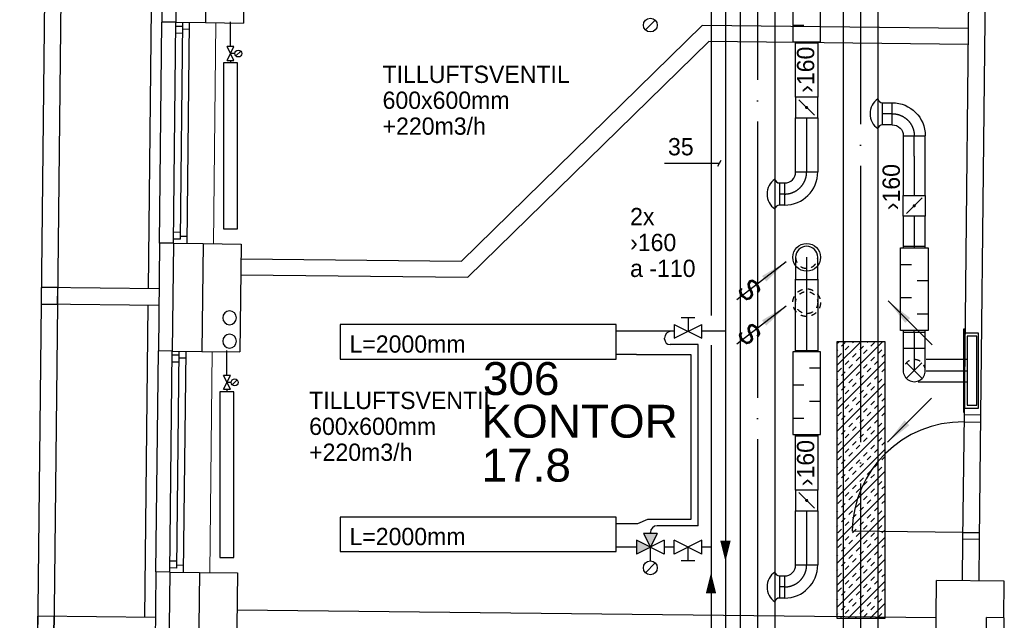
# Model space of a CAD drawing. Header units: millimetres. Extents: x 0 to 83130, y 0 to 57204.
# Tile 54 of 67: x 49015 to 56147, y 35430 to 39777. Entities that reach past the tile are written whole.
import ezdxf
from ezdxf.enums import TextEntityAlignment as Align

# ---------------------------------------------------------------- set-up
doc = ezdxf.new("R2010")
doc.units = ezdxf.units.MM
doc.header["$LTSCALE"] = 100
doc.header["$MEASUREMENT"] = 0
doc.header["$PDMODE"] = 1
for name, pattern in [('2V-CENT', [23, 20, -1.5, 0, -1.5]), ('V-GOMD', [0.8, 0.4, -0.4]), ('V-KU', [2, 1, 1]), ('V-V', [2, 1, 1])]:
    doc.linetypes.add(name, pattern=pattern)
doc.layers.get('0').update_dxf_attribs({"linetype": 'CONTINUOUS'})
for name, color, linetype in [('20603A200D001$0$832 Rominfo', 7, 'CONTINUOUS'), ('20603A200D001$0$A12-HEL1', 251, 'CONTINUOUS'), ('20603A200D001$0$A12-HEL3', 251, 'CONTINUOUS'), ('20603A200D001$0$A12-HEL4', 251, 'CONTINUOUS'), ('20603A200D001$0$A23-HEL1', 251, 'CONTINUOUS'), ('20603A200D001$0$A23-HEL3', 251, 'CONTINUOUS'), ('20603A200D001$0$A24-HEL1', 251, 'CONTINUOUS'), ('20603A200D001$0$A24-HEL2', 251, 'CONTINUOUS'), ('20603A200D001$0$A26-HEL2', 251, 'CONTINUOUS'), ('V060-', 3, 'CONTINUOUS'), ('V061-', 1, 'CONTINUOUS'), ('V070-', 3, 'CONTINUOUS'), ('V071-', 1, 'CONTINUOUS'), ('V100-', 6, 'CONTINUOUS'), ('V110', 1, 'CONTINUOUS'), ('V110-', 6, 'CONTINUOUS'), ('V111', 1, 'CONTINUOUS'), ('V111-', 1, 'CONTINUOUS'), ('xref', 7, 'CONTINUOUS')]:
    doc.layers.add(name, color=color, linetype=linetype)
doc.styles.add('20603A200D001$0$Arial', font='arial.ttf', dxfattribs={"height": 238.125})
doc.styles.add('FISO', font='fiso')
doc.styles.add('ISO', font='ISO')
doc.styles.add('SIMPLEX', font='SIMPLEX')

# ---------------------------------------------------------------- blocks, each defined once
blk = doc.blocks.new('VUN')
at = {"color": 0}
blk.add_circle((0, 0), 0.5, dxfattribs=at)
blk = doc.blocks.new('V420', base_point=(455, 404.5))
blk.add_line((455, 404.5), (464, 404.5))
blk.add_solid([(455, 404.5), (459, 405), (459, 404)])
blk = doc.blocks.new('V421', base_point=(455.5, 404.5))
at = {"rotation": 180}
blk.add_blockref('V420', (464.5, 404.5), dxfattribs=at)
blk = doc.blocks.new('LD_P')
for p, q in [((-0.5, 0.5), (-0.5, -0.5)), ((0.5, 0.5), (-0.5, 0.5)), ((0.5, -0.5), (0.5, 0.5)), ((-0.5, -0.5), (0.5, -0.5))]:
    blk.add_line(p, q)
at = {"color": 1}
for p, q in [((-0.3, 0.5), (-0.3, 0.1)), ((0.1, 0.5), (0.1, 0.1)), ((-0.1, -0.5), (-0.1, -0.1)), ((0.3, -0.5), (0.3, -0.1))]:
    blk.add_line(p, q, dxfattribs=at)
blk = doc.blocks.new('KSP_P', base_point=(16239.5, 22597.5))
at = {"color": 0, "linetype": 'ByBlock'}
for p, q in [((16240, 22598), (16239, 22598)), ((16239, 22598), (16239, 22597)), ((16240, 22597), (16240, 22598)), ((16239, 22597), (16240, 22597))]:
    blk.add_line(p, q, dxfattribs=at)
blk = doc.blocks.new('2SP_P', base_point=(16239.5, 22597.5))
for p in [(16239, 22597.5), (16240, 22597.5)]:
    blk.add_point(p)
at = {"color": 0, "linetype": 'ByBlock'}
blk.add_blockref('KSP_P', (16239.5, 22597.5), dxfattribs=at)
at = {"style": 'SIMPLEX', "flags": 3}
blk.add_attdef('0', (16239.5, 22597.5), '', height=1, dxfattribs=at)
blk = doc.blocks.new('C3A', base_point=(16246, 22590.5))
at = {"color": 0, "linetype": 'ByBlock'}
blk.add_line((16247, 22590.5), (16246, 22590.5), dxfattribs=at)
blk = doc.blocks.new('K3A', base_point=(16246, 22590.5))
at = {"color": 0, "linetype": 'ByBlock'}
for p, q in [((16246, 22591), (16247, 22591)), ((16247, 22591), (16247, 22590)), ((16247, 22590), (16246, 22590))]:
    blk.add_line(p, q, dxfattribs=at)
blk = doc.blocks.new('33A', base_point=(16246, 22590.5))
blk.add_point((16247, 22590.5))
at = {"color": 0, "linetype": 'ByBlock'}
blk.add_blockref('K3A', (16246, 22590.5), dxfattribs=at)
at = {"color": 1, "linetype": '2V-CENT'}
blk.add_blockref('C3A', (16246, 22590.5), dxfattribs=at)
at = {"style": 'SIMPLEX', "flags": 3}
blk.add_attdef('0', (16246, 22590.5), '', height=1, dxfattribs=at)
blk = doc.blocks.new('SPJALL', base_point=(16229, 22594))
at = {"color": 1}
blk.add_line((16228.625, 22593.625), (16229.375, 22594.375), dxfattribs=at)
at = {"color": 1, "const_width": 0.075}
blk.add_lwpolyline([(16229, 22594.0375, -1), (16229, 22593.9625, -1), (16229, 22594.0375, -1)], format="xyb", dxfattribs=at)
blk = doc.blocks.new('CBOJ90_PB', base_point=(86107, 31352))
at = {"color": 0, "linetype": 'ByBlock'}
blk.add_arc((86106, 31353), 1, 270, 360, dxfattribs=at)
blk = doc.blocks.new('KBOJ90_PB', base_point=(86107, 31352))
at = {"color": 0, "linetype": 'ByBlock'}
for p, q in [((86106.5, 31353), (86107.5, 31353)), ((86106, 31352.5), (86106, 31351.5))]:
    blk.add_line(p, q, dxfattribs=at)
for radius in [1.5, 0.5]:
    blk.add_arc((86106, 31353), radius, 270, 360, dxfattribs=at)
blk = doc.blocks.new('3BOJ90_PB', base_point=(86107, 31352))
for p in [(86107, 31353), (86106, 31352)]:
    blk.add_point(p)
at = {"color": 1, "linetype": '2V-CENT'}
blk.add_blockref('CBOJ90_PB', (86107, 31352), dxfattribs=at)
at = {"color": 0, "linetype": 'ByBlock'}
blk.add_blockref('KBOJ90_PB', (86107, 31352), dxfattribs=at)
at = {"style": 'ISO', "flags": 3}
blk.add_attdef('0', (86107, 31352), '', height=1, dxfattribs=at)
blk = doc.blocks.new('CIRC_P', base_point=(16254, 22587))
blk.add_circle((16254, 22587), 0.5)
blk = doc.blocks.new('V422', base_point=(16230, 22585))
blk.add_blockref('V420', (16230, 22585))
at = {"style": 'SIMPLEX'}
blk.add_text('s', height=4, rotation=90, dxfattribs=at).set_placement((16238, 22585), align=Align.CENTER)
blk = doc.blocks.new('CBOJ90_NB', base_point=(86107.402, 31352.24))
at = {"color": 0, "linetype": 'ByBlock'}
blk.add_line((86106.402, 31352.24), (86107.402, 31352.24), dxfattribs=at)
blk = doc.blocks.new('TLCG90', base_point=(0, 5))
at = {"color": 1, "linetype": 'V-GOMD'}
for p, q in [((-0.346, 5.346), (0.346, 4.654)), ((-0.346, 4.654), (0.346, 5.346))]:
    blk.add_line(p, q, dxfattribs=at)
blk = doc.blocks.new('*X165')
at = {"color": 0}
for p, q in [((54933.4, 37114.3), (55265.6, 37446.5)), ((54933.4, 37273.4), (55106.5, 37446.5)), ((54933.4, 37432.5), (54947.4, 37446.5)), ((55048.3, 37441.3), (55053.5, 37446.5)), ((55154.3, 37441.3), (55159.5, 37446.5)), ((54933.4, 37379.5), (54942.2, 37388.3)), ((54968.7, 37414.8), (54995.2, 37441.3)), ((54995.2, 37388.3), (55021.7, 37414.8)), ((55101.3, 37388.3), (55127.8, 37414.8)), ((55127.8, 37361.8), (55154.3, 37388.3)), ((55180.8, 37414.8), (55207.4, 37441.3)), ((55233.9, 37361.8), (55260.4, 37388.3)), ((54933.4, 36955.2), (55283.4, 37305.2)), ((54942.2, 37335.2), (54968.7, 37361.8)), ((54995.2, 37282.2), (55021.7, 37308.7)), ((55048.3, 37335.2), (55074.8, 37361.8)), ((55074.8, 37308.7), (55101.3, 37335.2)), ((55180.8, 37308.7), (55207.4, 37335.2)), ((55207.4, 37282.2), (55233.9, 37308.7)), ((55260.4, 37335.2), (55283.4, 37358.2)), ((54942.2, 37229.2), (54968.7, 37255.7)), ((54968.7, 37202.7), (54995.2, 37229.2)), ((55021.7, 37255.7), (55048.3, 37282.2)), ((55074.8, 37202.7), (55101.3, 37229.2)), ((55127.8, 37255.7), (55154.3, 37282.2)), ((55154.3, 37229.2), (55180.8, 37255.7)), ((55260.4, 37229.2), (55283.4, 37252.2)), ((54933.4, 37167.3), (54942.2, 37176.1)), ((55021.7, 37149.6), (55048.3, 37176.1)), ((55101.3, 37176.1), (55127.8, 37202.7)), ((55207.4, 37176.1), (55233.9, 37202.7)), ((55233.9, 37149.6), (55260.4, 37176.1)), ((54933.4, 36796.1), (55283.4, 37146.1)), ((54968.7, 37096.6), (54995.2, 37123.1)), ((54995.2, 37070.1), (55021.7, 37096.6)), ((55048.3, 37123.1), (55074.8, 37149.6)), ((55101.3, 37070.1), (55127.8, 37096.6)), ((55154.3, 37123.1), (55180.8, 37149.6)), ((55180.8, 37096.6), (55207.4, 37123.1)), ((54933.4, 37061.3), (54942.2, 37070.1)), ((54942.2, 37017), (54968.7, 37043.6)), ((55048.3, 37017), (55074.8, 37043.6)), ((55074.8, 36990.5), (55101.3, 37017)), ((55127.8, 37043.6), (55154.3, 37070.1)), ((55180.8, 36990.5), (55207.4, 37017)), ((55233.9, 37043.6), (55260.4, 37070.1)), ((55260.4, 37017), (55283.4, 37040)), ((54933.4, 36637), (55283.4, 36987)), ((54995.2, 36964), (55021.7, 36990.5)), ((55021.7, 36937.5), (55048.3, 36964)), ((55127.8, 36937.5), (55154.3, 36964)), ((55207.4, 36964), (55233.9, 36990.5)), ((54942.2, 36911), (54968.7, 36937.5)), ((54968.7, 36884.5), (54995.2, 36911)), ((55074.8, 36884.5), (55101.3, 36911)), ((55101.3, 36857.9), (55127.8, 36884.5)), ((55154.3, 36911), (55180.8, 36937.5)), ((55207.4, 36857.9), (55233.9, 36884.5)), ((55260.4, 36911), (55283.4, 36934)), ((54933.4, 36849.1), (54942.2, 36857.9)), ((54933.4, 36477.9), (55283.4, 36827.9)), ((54968.7, 36778.4), (54995.2, 36804.9)), ((55021.7, 36831.4), (55048.3, 36857.9)), ((55048.3, 36804.9), (55074.8, 36831.4)), ((55154.3, 36804.9), (55180.8, 36831.4)), ((55180.8, 36778.4), (55207.4, 36804.9)), ((55233.9, 36831.4), (55260.4, 36857.9)), ((54933.4, 36743.1), (54942.2, 36751.9)), ((54995.2, 36751.9), (55021.7, 36778.4)), ((55101.3, 36751.9), (55127.8, 36778.4)), ((55127.8, 36725.4), (55154.3, 36751.9)), ((55233.9, 36725.4), (55260.4, 36751.9)), ((54933.4, 36318.8), (55283.4, 36668.8)), ((54942.2, 36698.8), (54968.7, 36725.4)), ((54995.2, 36645.8), (55021.7, 36672.3)), ((55048.3, 36698.8), (55074.8, 36725.4)), ((55074.8, 36672.3), (55101.3, 36698.8)), ((55180.8, 36672.3), (55207.4, 36698.8)), ((55207.4, 36645.8), (55233.9, 36672.3)), ((55260.4, 36698.8), (55283.4, 36721.8)), ((54942.2, 36592.8), (54968.7, 36619.3)), ((54968.7, 36566.3), (54995.2, 36592.8)), ((55021.7, 36619.3), (55048.3, 36645.8)), ((55074.8, 36566.3), (55101.3, 36592.8)), ((55127.8, 36619.3), (55154.3, 36645.8)), ((55154.3, 36592.8), (55180.8, 36619.3)), ((55260.4, 36592.8), (55283.4, 36615.8)), ((54933.4, 36530.9), (54942.2, 36539.7)), ((55021.7, 36513.2), (55048.3, 36539.7)), ((55101.3, 36539.7), (55127.8, 36566.3)), ((55207.4, 36539.7), (55233.9, 36566.3)), ((55233.9, 36513.2), (55260.4, 36539.7)), ((54933.4, 36159.7), (55283.4, 36509.7)), ((54968.7, 36460.2), (54995.2, 36486.7)), ((54995.2, 36433.7), (55021.7, 36460.2)), ((55048.3, 36486.7), (55074.8, 36513.2)), ((55101.3, 36433.7), (55127.8, 36460.2)), ((55154.3, 36486.7), (55180.8, 36513.2)), ((55180.8, 36460.2), (55207.4, 36486.7)), ((54933.4, 36424.9), (54942.2, 36433.7)), ((54942.2, 36380.6), (54968.7, 36407.2)), ((55048.3, 36380.6), (55074.8, 36407.2)), ((55074.8, 36354.1), (55101.3, 36380.6)), ((55127.8, 36407.2), (55154.3, 36433.7)), ((55180.8, 36354.1), (55207.4, 36380.6)), ((55233.9, 36407.2), (55260.4, 36433.7)), ((55260.4, 36380.6), (55283.4, 36403.6)), ((54933.4, 36000.6), (55283.4, 36350.6)), ((54995.2, 36327.6), (55021.7, 36354.1)), ((55021.7, 36301.1), (55048.3, 36327.6)), ((55127.8, 36301.1), (55154.3, 36327.6)), ((55207.4, 36327.6), (55233.9, 36354.1)), ((54942.2, 36274.6), (54968.7, 36301.1)), ((54968.7, 36248.1), (54995.2, 36274.6)), ((55074.8, 36248.1), (55101.3, 36274.6)), ((55101.3, 36221.5), (55127.8, 36248.1)), ((55154.3, 36274.6), (55180.8, 36301.1)), ((55207.4, 36221.5), (55233.9, 36248.1)), ((55260.4, 36274.6), (55283.4, 36297.6)), ((54933.4, 36212.7), (54942.2, 36221.5)), ((54933.4, 35841.5), (55283.4, 36191.5)), ((54968.7, 36142), (54995.2, 36168.5)), ((55021.7, 36195), (55048.3, 36221.5)), ((55048.3, 36168.5), (55074.8, 36195)), ((55154.3, 36168.5), (55180.8, 36195)), ((55180.8, 36142), (55207.4, 36168.5)), ((55233.9, 36195), (55260.4, 36221.5)), ((54933.4, 36106.7), (54942.2, 36115.5)), ((54942.2, 36062.4), (54968.7, 36089)), ((54995.2, 36115.5), (55021.7, 36142)), ((55048.3, 36062.4), (55074.8, 36089)), ((55101.3, 36115.5), (55127.8, 36142)), ((55127.8, 36089), (55154.3, 36115.5)), ((55233.9, 36089), (55260.4, 36115.5)), ((54933.4, 35682.4), (55283.4, 36032.4)), ((54995.2, 36009.4), (55021.7, 36035.9)), ((55074.8, 36035.9), (55101.3, 36062.4)), ((55180.8, 36035.9), (55207.4, 36062.4)), ((55207.4, 36009.4), (55233.9, 36035.9)), ((55260.4, 36062.4), (55283.4, 36085.4)), ((54942.2, 35956.4), (54968.7, 35982.9)), ((54968.7, 35929.9), (54995.2, 35956.4)), ((55021.7, 35982.9), (55048.3, 36009.4)), ((55074.8, 35929.9), (55101.3, 35956.4)), ((55127.8, 35982.9), (55154.3, 36009.4)), ((55154.3, 35956.4), (55180.8, 35982.9)), ((55260.4, 35956.4), (55283.4, 35979.4)), ((54933.4, 35894.5), (54942.2, 35903.3)), ((55021.7, 35876.8), (55048.3, 35903.3)), ((55048.3, 35850.3), (55074.8, 35876.8)), ((55101.3, 35903.3), (55127.8, 35929.9)), ((55154.3, 35850.3), (55180.8, 35876.8)), ((55207.4, 35903.3), (55233.9, 35929.9)), ((55233.9, 35876.8), (55260.4, 35903.3)), ((54933.4, 35523.3), (55283.4, 35873.3)), ((54968.7, 35823.8), (54995.2, 35850.3)), ((54995.2, 35797.3), (55021.7, 35823.8)), ((55101.3, 35797.3), (55127.8, 35823.8)), ((55180.8, 35823.8), (55207.4, 35850.3)), ((54933.4, 35788.5), (54942.2, 35797.3)), ((54942.2, 35744.2), (54968.7, 35770.8)), ((55048.3, 35744.2), (55074.8, 35770.8)), ((55074.8, 35717.7), (55101.3, 35744.2)), ((55127.8, 35770.8), (55154.3, 35797.3)), ((55180.8, 35717.7), (55207.4, 35744.2)), ((55233.9, 35770.8), (55260.4, 35797.3)), ((55260.4, 35744.2), (55283.4, 35767.2)), ((54942.2, 35638.2), (54968.7, 35664.7)), ((54995.2, 35691.2), (55021.7, 35717.7)), ((55015.7, 35446.5), (55283.4, 35714.2)), ((55021.7, 35664.7), (55048.3, 35691.2)), ((55127.8, 35664.7), (55154.3, 35691.2)), ((55154.3, 35638.2), (55180.8, 35664.7)), ((55207.4, 35691.2), (55233.9, 35717.7)), ((55260.4, 35638.2), (55283.4, 35661.2)), ((54968.7, 35611.7), (54995.2, 35638.2)), ((55074.8, 35611.7), (55101.3, 35638.2)), ((55101.3, 35585.1), (55127.8, 35611.7)), ((55207.4, 35585.1), (55233.9, 35611.7)), ((54933.4, 35576.3), (54942.2, 35585.1)), ((54968.7, 35505.6), (54995.2, 35532.1)), ((55021.7, 35558.6), (55048.3, 35585.1)), ((55048.3, 35532.1), (55074.8, 35558.6)), ((55154.3, 35532.1), (55180.8, 35558.6)), ((55174.8, 35446.5), (55283.4, 35555.1)), ((55180.8, 35505.6), (55207.4, 35532.1)), ((55233.9, 35558.6), (55260.4, 35585.1)), ((54933.4, 35470.3), (54942.2, 35479.1)), ((54962.7, 35446.5), (54968.7, 35452.6)), ((54995.2, 35479.1), (55021.7, 35505.6)), ((55068.7, 35446.5), (55074.8, 35452.6)), ((55101.3, 35479.1), (55127.8, 35505.6)), ((55127.8, 35452.6), (55154.3, 35479.1)), ((55233.9, 35452.6), (55260.4, 35479.1)), ((55280.9, 35446.5), (55283.4, 35449.1))]:
    blk.add_line(p, q, dxfattribs=at)
blk = doc.blocks.new('20603A200D001')
at = {"layer": '20603A200D001$0$A12-HEL1', "color": 7, "linetype": 'Continuous', "lineweight": 0}
for points in [[(65905.1, 37424.9), (65887.7, 35825)], [(65879.2, 35045.1), (65861.7, 33445.2)]]:
    blk.add_lwpolyline(points, dxfattribs=at)
at = {"layer": '20603A200D001$0$A12-HEL3', "color": 7}
for points in [[(66113.6, 38202.7), (66105.1, 37422.8)], [(65830.1, 37425.8), (66105.1, 37422.8)], [(65812.7, 35825.9), (66087.7, 35822.9)], [(66087.7, 35822.9), (66079.2, 35042.9)], [(65804.2, 35045.9), (66079.2, 35042.9)], [(65786.7, 33446), (66061.7, 33443)], [(66061.7, 33443), (66053.2, 32663)], [(71613.5, 33117.4), (71610.8, 32867.4)]]:
    blk.add_lwpolyline(points, dxfattribs=at)
at = {"layer": '20603A200D001$0$A12-HEL4', "color": 7}
for points in [[(65623.6, 38208.1), (65615.1, 37428.1)], [(65838.6, 38205.7), (65830.1, 37425.8)], [(65615.1, 37428.1), (65830.1, 37425.8)], [(65597.7, 35828.2), (65589.2, 35048.2)], [(65597.7, 35828.2), (65812.7, 35825.9)], [(65812.7, 35825.9), (65804.2, 35045.9)], [(65589.2, 35048.2), (65804.2, 35045.9)], [(65571.7, 33448.3), (65563.2, 32668.4)], [(65571.7, 33448.3), (65786.7, 33446)], [(65786.7, 33446), (65778.2, 32666)], [(71117.9, 32607.8), (71126.4, 33387.8)], [(71616.4, 33382.4), (71126.4, 33387.8)], [(71613.5, 33117.4), (71616.4, 33382.4)], [(71613.5, 33117.4), (71616.4, 33382.4)], [(71485.8, 32868.8), (71488.5, 33118.8)], [(71613.5, 33117.4), (71488.5, 33118.8)]]:
    blk.add_lwpolyline(points, dxfattribs=at)
at = {"layer": '20603A200D001$0$A23-HEL1', "color": 7}
for points in [[(64742.7, 44908.1), (64484.4, 21229.5)], [(64862.7, 44906.8), (64604.4, 21228.2)], [(65497.7, 35829.3), (65515.1, 37429.2)], [(65597.7, 35828.2), (65615.1, 37428.1)], [(65664.8, 37397.6), (65614.8, 37398.1)], [(65648, 35857.7), (65665.1, 37427.6)], [(65714.6, 37377), (65664.6, 37377.6)], [(65697.7, 35827.1), (65715.1, 37427)], [(65664.3, 37347.6), (65614.3, 37348.1)], [(65648.6, 35907.6), (65598.6, 35908.2)], [(65698.2, 35877.1), (65648.2, 35877.7)], [(65648, 35857.7), (65598, 35858.2)], [(65494.1, 35499.3), (64640.1, 35508.6)], [(65492.8, 35379.3), (64638.8, 35388.6)], [(65471.7, 33449.4), (65489.2, 35049.3)], [(65571.7, 33448.3), (65589.2, 35048.2)], [(65638.9, 35017.7), (65588.9, 35018.2)], [(65622.1, 33477.8), (65639.2, 35047.7)], [(65671.7, 33447.3), (65689.2, 35047.2)], [(65638.3, 34967.7), (65588.3, 34968.3)], [(65688.6, 34997.2), (65638.6, 34997.7)], [(65622.6, 33527.8), (65572.6, 33528.3)], [(65622.1, 33477.8), (65572.1, 33478.3)], [(65672.3, 33497.2), (65622.3, 33497.8)], [(65468.1, 33119.5), (64614.2, 33128.8)]]:
    blk.add_lwpolyline(points, dxfattribs=at)
at = {"layer": '20603A200D001$0$A23-HEL3', "color": 7}
for points in [[(65523.7, 38209.1), (65515.1, 37429.2)], [(65615.1, 37428.1), (65515.1, 37429.2)], [(65497.7, 35829.3), (65489.2, 35049.3)], [(65597.7, 35828.2), (65497.7, 35829.3)], [(65589.2, 35048.2), (65489.2, 35049.3)], [(65471.7, 33449.4), (65463.2, 32669.5)], [(65571.7, 33448.3), (65471.7, 33449.4)]]:
    blk.add_lwpolyline(points, dxfattribs=at)
for points in [[(64638.8, 35388.6), (64758.8, 35387.3), (64760.1, 35507.3), (64640.1, 35508.6)], [(64612.9, 33008.8), (64732.9, 33007.5), (64734.2, 33127.5), (64614.2, 33128.8)]]:
    blk.add_lwpolyline(points, close=True, dxfattribs=at)
at = {"layer": '20603A200D001$0$A24-HEL1', "color": 7}
for points in [[(71324.5, 34585.7), (71314.7, 33685.7)], [(71323.9, 34535.7), (71443.9, 34534.4)], [(71444.5, 34584.4), (71434.7, 33684.4)], [(71315.2, 33735.7), (70515.3, 33744.4)], [(71315.2, 33735.7), (71435.2, 33734.4)]]:
    blk.add_lwpolyline(points, dxfattribs=at)
blk.add_arc((71315.2, 33735.7), 800, 89.37508, 179.37497, dxfattribs=at)
at = {"layer": '20603A200D001$0$A24-HEL2', "color": 7}
for points in [[(71367.7, 38545.4), (71324.5, 34585.7)], [(71487.7, 38544.1), (71444.5, 34584.4)], [(67685.2, 35697.9), (69428.9, 37404)], [(71355, 37383), (69428.9, 37404)], [(67731.6, 35582.4), (69475.3, 37288.5)], [(71353.7, 37268), (69475.3, 37288.5)], [(66086.5, 35715.4), (67685.2, 35697.9)], [(66085.2, 35600.4), (67731.6, 35582.4)], [(71444.5, 34584.4), (71324.5, 34585.7)], [(71314.7, 33685.7), (71311.4, 33385.7)], [(71434.7, 33684.4), (71314.7, 33685.7)], [(71434.7, 33684.4), (71431.4, 33384.4)], [(71123.5, 33117.8), (66058.8, 33173)]]:
    blk.add_lwpolyline(points, dxfattribs=at)
at = {"layer": '20603A200D001$0$A26-HEL2', "color": 7}
for points in [[(65438.7, 37760), (65414.1, 35500.2)], [(65412.8, 35380.2), (65388.1, 33120.3)]]:
    blk.add_lwpolyline(points, dxfattribs=at)
at = {"layer": '20603A200D001$0$832 Rominfo', "style": '20603A200D001$0$Arial'}
for s, p in [('306', (67839.2, 34730.5)), ('KONTOR', (67828.8, 34421.4)), ('17.8', (67829.9, 34102.9))]:
    blk.add_text(s, height=238.12, dxfattribs=at).set_placement(p)

msp = doc.modelspace()

# ---------------------------------------------------------------- linework, layer by layer
at = {"layer": 'V060-', "linetype": 'Continuous'}
for p, q in [((54981.07, 34646.49, 432), (54981.07, 43320.35, 432)), ((55231.07, 43320.35, 432), (55231.07, 34646.49, 432)), ((54235, 28016, 216), (54235, 41341.03, 216)), ((54485, 41341.03, 216), (54485, 28016, 216)), ((54635.08, 39216.76, 50.17), (54635.08, 39608.05, 50.17)), ((54795.08, 39608.05, 50.17), (54795.08, 39216.76, 50.17)), ((55265.56, 39176.73), (55334.8, 39176.73)), ((54635.08, 38675.47, 50.17), (54635.08, 39066.76, 50.17)), ((54795.08, 39066.76, 50.17), (54795.08, 38675.47, 50.17)), ((55334.8, 39016.73), (55265.56, 39016.73)), ((55414.8, 38936.73), (55414.8, 38790.46)), ((55574.8, 38790.46), (55574.8, 38936.73)), ((55414.8, 38790.46), (55414.8, 38505.67)), ((55574.8, 38505.67), (55574.8, 38790.46)), ((54517.9, 38595.47, -109.83), (54555.08, 38595.47, -109.83)), ((54555.08, 38435.47, -109.83), (54517.9, 38435.47, -109.83)), ((55414.8, 38355.71), (55414.8, 38136.67)), ((55574.8, 38136.67), (55574.8, 38355.71)), ((54635.08, 37384.14, 50.17), (54635.08, 37898.34, 50.17)), ((54795.08, 37898.34, 50.17), (54795.08, 37384.14, 50.17)), ((55414.8, 37517.07), (55414.8, 37396.67)), ((55574.8, 37396.67), (55574.8, 37517.07)), ((55876.82, 37316.9), (55581.43, 37316.9)), ((55522.7, 37156.9), (55876.82, 37156.9)), ((54635.08, 36372.85, 50.17), (54635.08, 36764.14, 50.17)), ((54795.08, 36764.14, 50.17), (54795.08, 36372.85, 50.17)), ((54635.08, 35831.56, 50.17), (54635.08, 36222.85, 50.17)), ((54795.08, 36222.85, 50.17), (54795.08, 35831.56, 50.17)), ((54517.9, 35751.56, -109.83), (54555.08, 35751.56, -109.83)), ((54555.08, 35591.56, -109.83), (54517.9, 35591.56, -109.83))]:
    msp.add_line(p, q, dxfattribs=at)
at = {"layer": 'V060-', "color": 1, "linetype": '2V-CENT'}
for p, q in [((55106.07, 43320.35, 432), (55106.07, 35259.17, 432)), ((54360, 41341.03, 216), (54360, 35295.65, 216)), ((55334.8, 39096.73), (55265.56, 39096.73)), ((54715.08, 39066.76, 50.17), (54715.08, 38675.47, 50.17)), ((55494.8, 38790.46), (55494.8, 38936.73)), ((55494.8, 38790.46), (55494.8, 38505.67)), ((54555.08, 38515.47, -109.83), (54517.9, 38515.47, -109.83)), ((55494.8, 38355.71), (55494.8, 38136.67)), ((54715.08, 37898.34, 50.17), (54715.08, 37384.14, 50.17)), ((55494.8, 37517.07), (55494.8, 37396.67)), ((55581.43, 37236.9), (55876.82, 37236.9)), ((54715.08, 36222.85, 50.17), (54715.08, 35831.56, 50.17)), ((54555.08, 35671.56, -109.83), (54517.9, 35671.56, -109.83))]:
    msp.add_line(p, q, dxfattribs=at)
at = {"layer": 'V060-'}
for p, q in [((55265.56, 39016.73), (55265.56, 39176.73)), ((54517.9, 38595.47, 50.17), (54517.9, 38435.47, 50.17)), ((54517.9, 35751.56, 50.17), (54517.9, 35591.56, 50.17))]:
    msp.add_line(p, q, dxfattribs=at)
at = {"layer": 'V060-', "color": 3, "linetype": 'ByBlock'}
for p, q in [((54635.32, 38057.64, 50.17), (54635.32, 37897.64, 50.17)), ((54795.32, 37897.64, 50.17), (54795.32, 38057.64, 50.17)), ((54635.32, 37897.64, 50.17), (54795.32, 37897.64, 50.17)), ((55414.56, 37397.38), (55414.56, 37237.38)), ((55574.56, 37397.38), (55414.56, 37397.38)), ((55574.56, 37237.38), (55574.56, 37397.38))]:
    msp.add_line(p, q, dxfattribs=at)
at = {"layer": 'V060-', "color": 1}
msp.add_lwpolyline([(54933.4, 35446.51), (55283.4, 35446.51), (55283.4, 37446.51), (54933.4, 37446.51)], close=True, dxfattribs=at)
at = {"layer": 'V060-', "linetype": 'V-GOMD'}
msp.add_circle((54715.08, 37729.33, 50.17), 80, dxfattribs=at)
at = {"layer": 'V060-'}
for centre, radius, start, end in [((55304.86, 39096.73), 130.71, 124.367445, 235.632555), ((55265.88, 39212.4), 35.67, 192.593587, 269.483676), ((55265.88, 38981.05), 35.67, 90.516324, 167.406413), ((54558.79, 38515.47, 50.17), 130.71, 124.367445, 235.632555), ((54518.4, 38629.4, 50.17), 33.94, 190.250733, 269.163009), ((54518.4, 38401.54, 50.17), 33.94, 90.836991, 169.749267), ((54558.79, 35671.56, 50.17), 130.71, 124.367445, 235.632555), ((54518.4, 35785.5, 50.17), 33.94, 190.250733, 269.163009), ((54518.4, 35557.63, 50.17), 33.94, 90.836991, 169.749267)]:
    msp.add_arc(centre, radius, start, end, dxfattribs=at)
at = {"layer": 'V060-', "color": 3, "linetype": 'ByBlock'}
for centre, start, end in [((54715.32, 38057.64, 50.17), 359.99993, 539.99993), ((55494.56, 37237.38), 179.99993, 359.99993)]:
    msp.add_arc(centre, 80, start, end, dxfattribs=at)
at = {"layer": 'V060-', "color": 3, "linetype": 'V-GOMD'}
for centre, start, end in [((54715.32, 38057.64, 50.17), 179.99993, 359.99993), ((55494.56, 37237.38), 359.99993, 539.99993)]:
    msp.add_arc(centre, 80, start, end, dxfattribs=at)
at = {"layer": 'V070-'}
for p, q in [((55850.89, 37537.9), (55850.89, 36935.9)), ((55858.89, 37537.9), (55850.89, 37537.9)), ((55858.89, 36935.9), (55858.89, 37537.9)), ((55858.89, 37508.4), (55858.89, 36965.4)), ((55958.89, 37508.4), (55858.89, 37508.4)), ((55876.82, 37486.9), (55876.82, 36986.9)), ((55946.82, 37486.9), (55876.82, 37486.9)), ((55946.82, 36986.9), (55946.82, 37486.9)), ((55958.89, 36965.4), (55958.89, 37508.4)), ((55858.89, 36965.4), (55958.89, 36965.4)), ((55876.82, 36986.9), (55946.82, 36986.9)), ((55850.89, 36935.9), (55858.89, 36935.9))]:
    msp.add_line(p, q, dxfattribs=at)
at = {"layer": 'V070-', "linetype": 'V-GOMD'}
msp.add_circle((54715.08, 37729.33, 50.17), 100, dxfattribs=at)
at = {"layer": 'V100-', "linetype": 'V-V'}
for p, q in [((50541.75, 39582.38), (50541.75, 39762.11)), ((50541.75, 39482.38), (50541.75, 39464.62)), ((50515.8, 37202.52), (50515.8, 37382.26)), ((50515.8, 37102.52), (50515.8, 37084.76))]:
    msp.add_line(p, q, dxfattribs=at)
at = {"layer": 'V100-', "color": 1}
for p, q in [((50566.75, 39582.38), (50516.75, 39582.38)), ((50566.75, 39482.38), (50516.75, 39582.38)), ((50516.75, 39482.38), (50566.75, 39582.38)), ((50573.61, 39532.38), (50541.75, 39532.38)), ((50580.94, 39514.7), (50616.29, 39550.06)), ((50516.75, 39482.38), (50566.75, 39482.38)), ((50540.8, 37202.52), (50490.8, 37202.52)), ((50540.8, 37102.52), (50490.8, 37202.52)), ((50490.8, 37102.52), (50540.8, 37202.52)), ((50554.98, 37134.85), (50590.33, 37170.2)), ((50490.8, 37102.52), (50540.8, 37102.52)), ((50547.66, 37152.52), (50515.8, 37152.52))]:
    msp.add_line(p, q, dxfattribs=at)
for points in [[(50591.75, 39464.62), (50491.75, 39464.62), (50491.75, 38264.62), (50591.75, 38264.62)], [(50565.8, 37084.76), (50465.8, 37084.76), (50465.8, 35884.76), (50565.8, 35884.76)]]:
    msp.add_lwpolyline(points, close=True, dxfattribs=at)
for centre in [(50598.61, 39532.38), (50572.66, 37152.52)]:
    msp.add_circle(centre, 25, dxfattribs=at)
at = {"layer": 'V110', "color": 1}
for p, q in [((53618.4, 39774.05), (53547.69, 39703.34)), ((53805.92, 37622.19), (53905.92, 37622.19)), ((53855.92, 37622.19), (53855.92, 37522.19)), ((53755.92, 37572.19), (53755.92, 37472.19)), ((53755.92, 37472.19), (53955.92, 37572.19)), ((53755.92, 37572.19), (53955.92, 37472.19)), ((53955.92, 37472.19), (53955.92, 37572.19)), ((53533.04, 36059.6), (53583.04, 35959.6)), ((53633.04, 36059.6), (53533.04, 36059.6)), ((53633.04, 36059.6), (53583.04, 35959.6)), ((53483.04, 36009.6), (53483.04, 35909.6)), ((53683.04, 36009.6), (53483.04, 35909.6)), ((53683.04, 35909.6), (53483.04, 36009.6)), ((53583.04, 35859.6), (53583.04, 35959.6)), ((53683.04, 36009.6), (53683.04, 35909.6)), ((53755.92, 35909.6), (53755.92, 36009.6)), ((53955.92, 36009.6), (53755.92, 35909.6)), ((53955.92, 35909.6), (53755.92, 36009.6)), ((53855.92, 35859.6), (53855.92, 35959.6)), ((53955.92, 35909.6), (53955.92, 36009.6)), ((53618.4, 35844.95), (53547.69, 35774.24)), ((53905.92, 35859.6), (53805.92, 35859.6))]:
    msp.add_line(p, q, dxfattribs=at)
at = {"layer": 'V110'}
for points in [[(53336.48, 37570.96), (51336.48, 37570.96), (51336.48, 37320.96), (53336.48, 37320.96)], [(53336.48, 36177.67), (51336.48, 36177.67), (51336.48, 35927.67), (53336.48, 35927.67)]]:
    msp.add_lwpolyline(points, close=True, dxfattribs=at)
at = {"layer": 'V110', "color": 1}
for centre in [(53583.04, 39738.7), (53583.04, 35809.6)]:
    msp.add_circle(centre, 50, dxfattribs=at)
at = {"layer": 'V110'}
for points in [[(53633.04, 36059.6), (53533.04, 36059.6), (53583.04, 35959.6)], [(53483.04, 36009.6), (53483.04, 35909.6), (53583.04, 35959.6)]]:
    msp.add_solid(points, dxfattribs=at)
at = {"layer": 'V110-', "linetype": 'V-KU'}
for p, q in [((54127.07, 44797.04), (54127.07, 27569.06)), ((54022.33, 41246.6), (54022.33, 37635.2)), ((53755.92, 37522.19), (53336.48, 37522.19)), ((54127.07, 37522.19), (53955.92, 37522.19)), ((53928.86, 37425.45), (53726.25, 37425.45)), ((54022.33, 37421.75), (54022.33, 34256.29)), ((53483.04, 37352.89), (53336.48, 37352.89)), ((53483.04, 37352.89), (53875.84, 37352.89)), ((53875.84, 37352.89), (53875.84, 36158.92)), ((53490.94, 36128.9), (53336.48, 36128.9)), ((53563.43, 36158.92), (53490.94, 36128.9)), ((53875.84, 36158.92), (53563.43, 36158.92)), ((53928.86, 36114.94), (53633.04, 36114.94)), ((53483.04, 35959.6), (53336.48, 35959.6)), ((53755.92, 35959.6), (53683.04, 35959.6)), ((54022.33, 35959.6), (53955.92, 35959.6))]:
    msp.add_line(p, q, dxfattribs=at)
at = {"layer": 'V110-', "linetype": 'V-V'}
for p, q in [((53686.25, 37465.45), (53686.25, 37472.19)), ((53928.86, 36114.94), (53928.86, 37425.45)), ((53583.04, 36059.6), (53583.04, 36064.94))]:
    msp.add_line(p, q, dxfattribs=at)
at = {"layer": 'V110-'}
for points in [[(54127.07, 35855.73, 0, 75, 0), (54127.07, 36005.73, 75, 75, 0)], [(54022.33, 35775.52, 0, 75, 0), (54022.33, 35625.52, 75, 75, 0)]]:
    msp.add_lwpolyline(points, format="xyseb", dxfattribs=at)
at = {"layer": 'V110-', "linetype": 'V-V'}
for centre in [(53736.25, 37472.19), (53633.04, 36064.94)]:
    msp.add_arc(centre, 50, 90, 180, dxfattribs=at)
at = {"layer": 'V110-'}
msp.add_arc((53726.25, 37465.45), 40, 180, 270, dxfattribs=at)
at = {"layer": 'V111-'}
for p, q in [((53914.26, 38735.7), (53685.77, 38735.7)), ((54081.9, 38735.7), (53914.26, 38735.7)), ((54094.4, 38757.35), (54069.4, 38714.05))]:
    msp.add_line(p, q, dxfattribs=at)

# ---------------------------------------------------------------- block references
at = {"layer": 'V060-', "rotation": 270}
for name, p, xscale, yscale, zscale in [('LD_P', (54715.08, 39918.05, 50.17), 600, 200, 600), ('SPJALL', (54715.08, 39141.76, 50.17), 150, 150, 150), ('SPJALL', (55494.8, 38430.67), -150, 150, 150), ('LD_P', (55494.8, 37826.67), -600, 200, 600), ('LD_P', (54715.08, 37074.14, 50.17), 600, 200, 600), ('SPJALL', (54715.08, 36297.85, 50.17), 150, 150, 150)]:
    msp.add_blockref(name, p, dxfattribs=dict(at, xscale=xscale, yscale=yscale, zscale=zscale))
at = {"layer": 'V060-', "linetype": 'Continuous'}
for name, p, xscale, yscale, zscale, rotation in [('33A', (54715.08, 39618.05, 50.17), 10, 160, 10, 270), ('2SP_P', (54715.08, 39141.76, 50.17), 150, 160, 150, 270), ('3BOJ90_PB', (55494.8, 39096.73), -160, 160, 160, 180), ('2SP_P', (55494.8, 38430.67), -150, 160.0000000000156, 150, 270), ('33A', (55494.8, 38126.67), -10, 160.0000000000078, 10, 270), ('33A', (55494.8, 37526.67), -10, 160.0000000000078, 10, 90), ('33A', (54715.08, 37374.14, 50.17), 10, 160, 10, 90), ('33A', (54715.08, 36774.14, 50.17), 10, 160, 10, 270), ('2SP_P', (54715.08, 36297.85, 50.17), 150, 160, 150, 270)]:
    msp.add_blockref(name, p, dxfattribs=dict(at, xscale=xscale, yscale=yscale, zscale=zscale, rotation=rotation))
at = {"layer": 'V060-', "linetype": 'Continuous', "xscale": 160, "yscale": 160, "zscale": 160}
for p in [(54715.08, 38515.47, 50.17), (54715.08, 35671.56, 50.17)]:
    msp.add_blockref('3BOJ90_PB', p, dxfattribs=at)
at = {"layer": 'V060-', "color": 1, "linetype": '2V-CENT', "xscale": 160, "yscale": 160, "zscale": 160}
for p, rotation in [((54715.32, 38057.64, 50.17), 90), ((55494.56, 37237.38), 270)]:
    msp.add_blockref('CBOJ90_NB', p, dxfattribs=dict(at, rotation=rotation))
at = {"layer": 'V060-', "color": 1}
msp.add_blockref('*X165', (0, 0), dxfattribs=at)
at = {"layer": 'V060-', "xscale": 160, "yscale": 160, "zscale": 160}
msp.add_blockref('TLCG90', (55494.56, 37237.38), dxfattribs=at)
at = {"layer": 'V070-'}
for name, p, xscale, yscale, zscale, rotation in [('CIRC_P', (54715.32, 38057.64, 50.17), 200, 200, 200, 90), ('V422', (54565.9, 38024.31), 50, 50, 50, 217.554604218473), ('V422', (54565.9, 37704.23), 50, 50, 50, 217.554604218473), ('V421', (55623.42, 37424.02), 50, 50, 50, 134.9999999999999), ('V421', (55619.25, 37036.86), 50, 50, 50, 225)]:
    msp.add_blockref(name, p, dxfattribs=dict(at, xscale=xscale, yscale=yscale, zscale=zscale, rotation=rotation))
at = {"layer": 'V100-', "color": 1, "xscale": -100, "yscale": 100, "zscale": 100}
for p in [(50535.55, 37619.98), (50535.55, 37450.68)]:
    msp.add_blockref('VUN', p, dxfattribs=at)
at = {"layer": 'xref'}
msp.add_blockref('20603A200D001', (-15469.5, 2330.58), dxfattribs=at)

# ---------------------------------------------------------------- texts
at = {"layer": 'V061-', "color": 1, "style": 'FISO'}
for p in [(54769.89, 39247.9), (55390.13, 38398.38), (54769.89, 36400.85)]:
    msp.add_text('›160', height=125, rotation=90, dxfattribs=at).set_placement(p)
for s, p in [('TILLUFTSVENTIL', (51643.43, 39319.54)), ('600x600mm', (51643.43, 39132.04)), ('+220m3/h', (51643.43, 38944.54)), ('TILLUFTSVENTIL', (51111.52, 36959.31)), ('600x600mm', (51111.52, 36771.81)), ('+220m3/h', (51111.52, 36584.31))]:
    msp.add_text(s, height=125, dxfattribs=at).set_placement(p)
at = {"layer": 'V071-', "color": 1, "style": 'FISO'}
for s, p in [('2x', (53436.39, 38290.14)), ('›160', (53436.39, 38102.64)), ('a -110', (53436.39, 37915.14))]:
    msp.add_text(s, height=125, dxfattribs=at).set_placement(p)
at = {"layer": 'V111', "color": 1, "style": 'FISO'}
for p in [(51403.55, 37367.44), (51403.55, 35974.14)]:
    msp.add_text('L=2000mm', height=125, dxfattribs=at).set_placement(p)
at = {"layer": 'V111-', "color": 1, "style": 'FISO'}
msp.add_text('35', height=125, dxfattribs=at).set_placement((53710.77, 38795.7))

doc.saveas('drawing.dxf')
